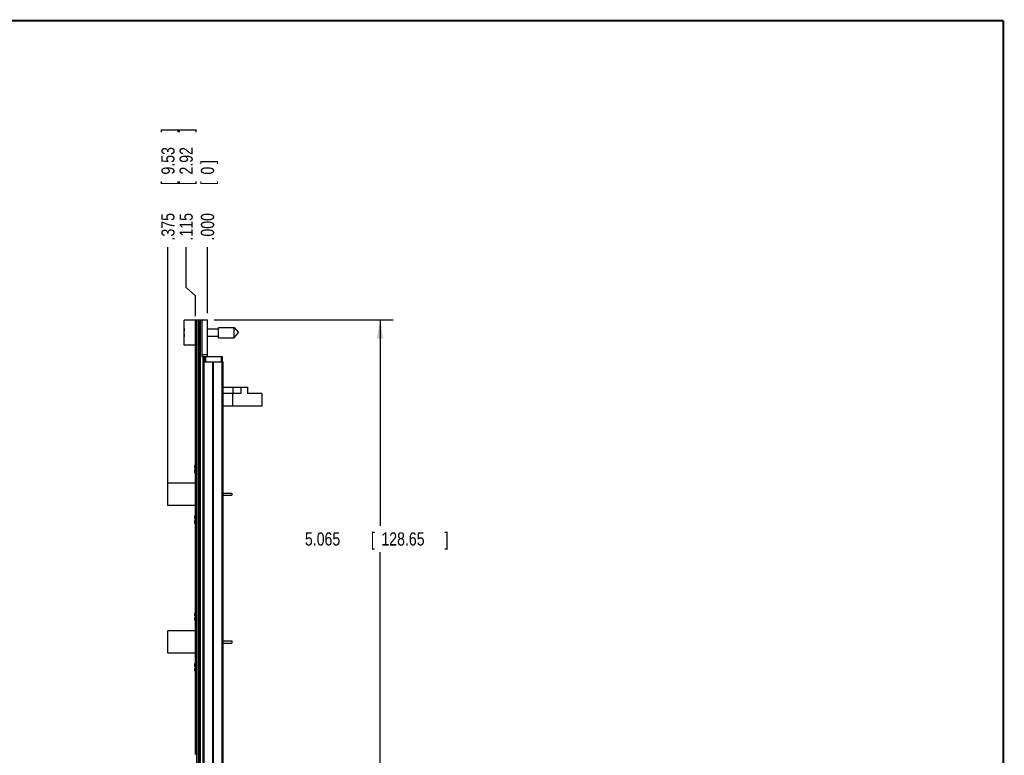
# Model space of a CAD drawing. Header units: inches. Extents: x 0.2 to 16.8, y 0.1 to 10.8.
# Tile 11 of 11: x 7.4 to 16.8, y 3.8 to 10.8. Entities that reach past the tile are written whole.
import ezdxf

# ---------------------------------------------------------------- set-up
doc = ezdxf.new("R2010")
doc.units = ezdxf.units.IN
doc.header["$LTSCALE"] = 0.935
doc.header["$MEASUREMENT"] = 0
doc.layers.get('0').update_dxf_attribs({"linetype": 'CONTINUOUS'})
doc.layers.add('DIMENSIONS', color=7, linetype='CONTINUOUS')
doc.styles.get("Standard").update_dxf_attribs({"font": 'txt', "width": 0.8})
doc.dimstyles.new('DIMSTYLE_1', dxfattribs={"dimtxt": 0.125, "dimasz": 0.18, "dimexe": 0.18, "dimexo": 0.0625, "dimgap": 0.09, "dimtad": 0, "dimtih": 1, "dimtoh": 1, "dimdec": 3, "dimzin": 4, "dimdsep": 46, "dimtxsty": 'STANDARD', "dimblk": '_FILLED', "dimblk1": '_FILLED', "dimblk2": '_FILLED', "dimcen": 0.09, "dimadec": 0, "dimazin": 0, "dimtp": 0.01, "dimtm": 0.01, "dimtfac": 1, "dimtdec": 3, "dimtofl": 0, "dimtmove": 0, "dimatfit": 3, "dimldrblk": '_FILLED', "dimfxl": 1, "dimtolj": 1, "dimtzin": 4, "dimarcsym": 0})
doc.dimstyles.new('DIMSTYLE_2', dxfattribs={"dimtxt": 0.125, "dimasz": 0.18, "dimexe": 0.18, "dimexo": 0.0625, "dimgap": 0.09, "dimtad": 0, "dimtih": 1, "dimtoh": 1, "dimdec": 3, "dimzin": 4, "dimdsep": 46, "dimtxsty": 'STANDARD', "dimblk": '_FILLED', "dimblk1": '_FILLED', "dimblk2": '_FILLED', "dimcen": 0.09, "dimadec": 0, "dimazin": 0, "dimtp": 0.01, "dimtm": 0.01, "dimtfac": 1, "dimtdec": 3, "dimtofl": 0, "dimtmove": 0, "dimatfit": 3, "dimldrblk": '_FILLED', "dimfxl": 1, "dimtolj": 1, "dimtzin": 4, "dimarcsym": 0})

# ---------------------------------------------------------------- blocks, each defined once
blk = doc.blocks.new('*D5')
at = {"layer": 'DIMENSIONS', "color": 2, "linetype": 'CONTINUOUS'}
for p, q in [((9.0043, 8.2321), (9.0043, 8.6135)), ((9.092, 8.1523), (9.0043, 8.2321)), ((9.092, 7.9585), (9.092, 8.1523))]:
    blk.add_line(p, q, dxfattribs=at)
at = {"layer": 'DIMENSIONS', "color": 2, "linetype": 'CONTINUOUS', "width": 0.8}
for s, p in [(']', (9.0668, 9.701)), ('2.92', (9.0668, 9.301)), ('[', (9.0668, 9.201)), ('.115', (9.0668, 8.676))]:
    blk.add_text(s, height=0.125, rotation=90, dxfattribs=at).set_placement(p)
blk = doc.blocks.new('_FILLED')
at = {"color": 0, "linetype": 'BYBLOCK'}
blk.add_solid([(0, 0), (-1, 0.174), (-1, -0.174)], dxfattribs=at)
blk = doc.blocks.new('*D6')
at = {"layer": 'DIMENSIONS', "color": 2, "linetype": 'CONTINUOUS'}
blk.add_line((8.832, 6.3343), (8.832, 8.6135), dxfattribs=at)
at = {"layer": 'DIMENSIONS', "color": 2, "linetype": 'CONTINUOUS', "width": 0.8}
for s, p in [(']', (8.8945, 9.701)), ('9.53', (8.8945, 9.301)), ('[', (8.8945, 9.201)), ('.375', (8.8945, 8.676))]:
    blk.add_text(s, height=0.125, rotation=90, dxfattribs=at).set_placement(p)
blk = doc.blocks.new('*D7')
at = {"layer": 'DIMENSIONS', "color": 2, "linetype": 'CONTINUOUS'}
blk.add_line((9.207, 7.9885), (9.207, 8.6135), dxfattribs=at)
at = {"layer": 'DIMENSIONS', "color": 2, "linetype": 'CONTINUOUS', "width": 0.8}
for s, p in [(']', (9.2695, 9.401)), ('0', (9.2695, 9.301)), ('[', (9.2695, 9.201)), ('.000', (9.2695, 8.676))]:
    blk.add_text(s, height=0.125, rotation=90, dxfattribs=at).set_placement(p)
blk = doc.blocks.new('*D12')
at = {"layer": 'DIMENSIONS', "color": 2, "linetype": 'CONTINUOUS'}
for p, q in [((9.2695, 7.926), (10.968, 7.926)), ((10.843, 7.926), (10.843, 5.9732)), ((10.843, 2.8611), (10.843, 5.7232)), ((9.1695, 2.8611), (10.968, 2.8611))]:
    blk.add_line(p, q, dxfattribs=at)
at = {"layer": 'DIMENSIONS', "color": 2, "linetype": 'CONTINUOUS', "xscale": 0.18, "yscale": 0.18, "zscale": 0.18}
for p, rotation in [((10.843, 7.926), 90), ((10.843, 2.8611), 270)]:
    blk.add_blockref('_FILLED', p, dxfattribs=dict(at, rotation=rotation))
at = {"layer": 'DIMENSIONS', "color": 2, "linetype": 'CONTINUOUS', "width": 0.8}
for s, p in [('5.065', (10.1305, 5.7857)), ('[', (10.7555, 5.7857)), ('128.65', (10.8555, 5.7857)), (']', (11.4555, 5.7857))]:
    blk.add_text(s, height=0.125, dxfattribs=at).set_placement(p)

msp = doc.modelspace()

# ---------------------------------------------------------------- linework, layer by layer
at = {"color": 7, "linetype": 'CONTINUOUS'}
for p, q in [((8.987, 7.6855), (8.987, 7.9225)), ((9.107, 7.9225), (8.987, 7.9225)), ((9.092, 3.806), (9.092, 7.916)), ((9.107, 7.916), (9.092, 7.916)), ((9.107, 7.896), (9.092, 7.896)), ((9.107, 3.483), (9.107, 7.926)), ((9.107, 7.926), (9.207, 7.926)), ((9.119, 7.926), (9.119, 3.483)), ((9.125, 7.926), (9.125, 3.483)), ((9.137, 7.926), (9.137, 3.483)), ((9.153, 7.926), (9.153, 7.576)), ((9.207, 7.576), (9.207, 7.926)), ((9.3107, 7.7548), (9.3107, 7.8532)), ((9.3107, 7.8532), (9.4588, 7.8532)), ((9.4588, 7.7548), (9.4588, 7.8532)), ((9.4588, 7.8532), (9.5001, 7.804)), ((8.987, 7.8178), (8.9849, 7.8178)), ((8.9849, 7.7902), (8.987, 7.7902)), ((9.207, 7.839), (9.3107, 7.839)), ((9.207, 7.7689), (9.3107, 7.7689)), ((9.3107, 7.7548), (9.4588, 7.7548)), ((9.4588, 7.7548), (9.5001, 7.804)), ((9.092, 7.6855), (8.987, 7.6855)), ((9.207, 7.5915), (9.153, 7.5915)), ((9.153, 7.576), (9.347, 7.576)), ((9.1662, 3.483), (9.1662, 7.576)), ((9.177, 7.576), (9.177, 7.526)), ((9.187, 7.576), (9.187, 7.526)), ((9.337, 7.576), (9.337, 7.526)), ((9.347, 7.576), (9.347, 7.526)), ((9.168, 3.526), (9.168, 7.526)), ((9.168, 7.526), (9.356, 7.526)), ((9.1769, 3.526), (9.1769, 7.526)), ((9.2589, 3.526), (9.2589, 7.526)), ((9.2651, 3.526), (9.2651, 7.526)), ((9.347, 3.526), (9.347, 7.526)), ((9.356, 3.526), (9.356, 7.526)), ((9.356, 7.2863), (9.587, 7.2863)), ((9.4487, 7.2863), (9.4487, 7.2263)), ((9.524, 7.2863), (9.524, 7.2263)), ((9.587, 7.2863), (9.587, 7.2263)), ((9.524, 7.2263), (9.356, 7.2263)), ((9.4427, 7.2263), (9.4427, 7.1063)), ((9.722, 7.2263), (9.587, 7.2263)), ((9.722, 7.2263), (9.722, 7.1063)), ((9.722, 7.1063), (9.356, 7.1063)), ((9.0858, 6.5203), (9.092, 6.5203)), ((9.092, 6.5033), (9.0858, 6.5033)), ((8.832, 6.1658), (8.832, 6.3778)), ((9.092, 6.3778), (8.832, 6.3778)), ((9.356, 6.2818), (9.437, 6.2818)), ((9.356, 6.2618), (9.437, 6.2618)), ((9.437, 6.2818), (9.437, 6.2618)), ((9.092, 6.1658), (8.832, 6.1658)), ((9.0858, 6.0403), (9.092, 6.0403)), ((9.092, 6.0233), (9.0858, 6.0233)), ((9.0858, 5.1203), (9.092, 5.1203)), ((9.092, 5.1033), (9.0858, 5.1033)), ((9.092, 4.9778), (8.832, 4.9778)), ((8.832, 4.7658), (8.832, 4.9778)), ((9.356, 4.8818), (9.437, 4.8818)), ((9.356, 4.8618), (9.437, 4.8618)), ((9.437, 4.8818), (9.437, 4.8618)), ((9.092, 4.7658), (8.832, 4.7658)), ((9.0858, 4.6403), (9.092, 4.6403)), ((9.092, 4.6233), (9.0858, 4.6233)), ((9.107, 3.826), (9.092, 3.826)), ((9.107, 3.806), (9.092, 3.806))]:
    msp.add_line(p, q, dxfattribs=at)
at = {"color": 7, "linetype": 'CONTINUOUS', "const_width": 0.02}
for points in [[(16.75, 10.7586), (0.25, 10.7586)], [(16.75, 0.2586), (16.75, 10.7586)]]:
    msp.add_lwpolyline(points, dxfattribs=at)
at = {"color": 7, "linetype": 'CONTINUOUS'}
for centre, radius, start, end in [((9.2973, 7.804), 0.3127, 172.95541, 177.47432), ((9.2973, 7.804), 0.3127, 182.52568, 187.04423), ((9.1943, 6.5118), 0.114, 153.86936, 162.1171), ((9.1943, 6.5118), 0.114, 197.8829, 206.13064), ((9.1943, 6.0318), 0.114, 153.86936, 162.1171), ((9.1943, 6.0318), 0.114, 197.8829, 206.13064), ((9.1943, 5.1118), 0.114, 153.86936, 162.1171), ((9.1943, 5.1118), 0.114, 197.8829, 206.13064), ((9.1943, 4.6318), 0.114, 153.86936, 162.1171), ((9.1943, 4.6318), 0.114, 197.8829, 206.13064)]:
    msp.add_arc(centre, radius, start, end, dxfattribs=at)
for points, knots in [([(9.0858, 6.5468), (9.0856, 6.5461), (9.0852, 6.5447), (9.0848, 6.5427), (9.0844, 6.5407), (9.084, 6.5389), (9.0837, 6.5371), (9.0835, 6.5353), (9.0832, 6.5336), (9.0831, 6.5318), (9.083, 6.5306), (9.0829, 6.53)], [0, 0, 0, 0, 0.131304, 0.253471, 0.36855, 0.478544, 0.585127, 0.689606, 0.793008, 0.896192, 1, 1, 1, 1]), ([(9.0829, 6.53), (9.083, 6.5297), (9.0831, 6.529), (9.0832, 6.528), (9.0835, 6.5269), (9.0837, 6.5259), (9.084, 6.5248), (9.0844, 6.5238), (9.0848, 6.5227), (9.0853, 6.5215), (9.0856, 6.5207), (9.0858, 6.5203)], [0, 0, 0, 0, 0.103689, 0.206701, 0.309903, 0.414202, 0.520639, 0.630578, 0.745712, 0.868113, 1, 1, 1, 1]), ([(9.0858, 6.5033), (9.0856, 6.5029), (9.0853, 6.5021), (9.0848, 6.5009), (9.0844, 6.4998), (9.084, 6.4988), (9.0837, 6.4977), (9.0835, 6.4967), (9.0832, 6.4957), (9.0831, 6.4947), (9.083, 6.494), (9.0829, 6.4936)], [0, 0, 0, 0, 0.135048, 0.259415, 0.375566, 0.485791, 0.591901, 0.695346, 0.797213, 0.898459, 1, 1, 1, 1]), ([(9.0829, 6.4936), (9.083, 6.493), (9.0831, 6.4918), (9.0832, 6.49), (9.0835, 6.4883), (9.0837, 6.4865), (9.084, 6.4847), (9.0844, 6.4828), (9.0848, 6.4809), (9.0853, 6.4789), (9.0856, 6.4775), (9.0858, 6.4768)], [0, 0, 0, 0, 0.106007, 0.210979, 0.315713, 0.42102, 0.527888, 0.637552, 0.751576, 0.871775, 1, 1, 1, 1]), ([(9.0858, 6.0668), (9.0856, 6.0661), (9.0852, 6.0647), (9.0848, 6.0627), (9.0844, 6.0607), (9.084, 6.0589), (9.0837, 6.0571), (9.0835, 6.0553), (9.0832, 6.0536), (9.0831, 6.0518), (9.083, 6.0506), (9.0829, 6.05)], [0, 0, 0, 0, 0.131304, 0.253471, 0.36855, 0.478544, 0.585127, 0.689606, 0.793008, 0.896192, 1, 1, 1, 1]), ([(9.0829, 6.05), (9.083, 6.0497), (9.0831, 6.049), (9.0832, 6.048), (9.0835, 6.0469), (9.0837, 6.0459), (9.084, 6.0448), (9.0844, 6.0438), (9.0848, 6.0427), (9.0853, 6.0415), (9.0856, 6.0407), (9.0858, 6.0403)], [0, 0, 0, 0, 0.103689, 0.206701, 0.309903, 0.414202, 0.520639, 0.630578, 0.745712, 0.868113, 1, 1, 1, 1]), ([(9.0858, 6.0233), (9.0856, 6.0229), (9.0853, 6.0221), (9.0848, 6.0209), (9.0844, 6.0198), (9.084, 6.0188), (9.0837, 6.0177), (9.0835, 6.0167), (9.0832, 6.0157), (9.0831, 6.0147), (9.083, 6.014), (9.0829, 6.0136)], [0, 0, 0, 0, 0.135048, 0.259415, 0.375566, 0.485791, 0.591901, 0.695346, 0.797213, 0.898459, 1, 1, 1, 1]), ([(9.0829, 6.0136), (9.083, 6.013), (9.0831, 6.0118), (9.0832, 6.01), (9.0835, 6.0083), (9.0837, 6.0065), (9.084, 6.0047), (9.0844, 6.0028), (9.0848, 6.0009), (9.0853, 5.9989), (9.0856, 5.9975), (9.0858, 5.9968)], [0, 0, 0, 0, 0.106007, 0.210979, 0.315713, 0.42102, 0.527888, 0.637552, 0.751576, 0.871775, 1, 1, 1, 1]), ([(9.0858, 5.1468), (9.0856, 5.1461), (9.0852, 5.1447), (9.0848, 5.1427), (9.0844, 5.1407), (9.084, 5.1389), (9.0837, 5.1371), (9.0835, 5.1353), (9.0832, 5.1336), (9.0831, 5.1318), (9.083, 5.1306), (9.0829, 5.13)], [0, 0, 0, 0, 0.131304, 0.253471, 0.36855, 0.478544, 0.585127, 0.689606, 0.793008, 0.896192, 1, 1, 1, 1]), ([(9.0829, 5.13), (9.083, 5.1297), (9.0831, 5.129), (9.0832, 5.128), (9.0835, 5.1269), (9.0837, 5.1259), (9.084, 5.1248), (9.0844, 5.1238), (9.0848, 5.1227), (9.0853, 5.1215), (9.0856, 5.1207), (9.0858, 5.1203)], [0, 0, 0, 0, 0.103689, 0.206701, 0.309903, 0.414202, 0.520639, 0.630578, 0.745712, 0.868113, 1, 1, 1, 1]), ([(9.0858, 5.1033), (9.0856, 5.1029), (9.0853, 5.1021), (9.0848, 5.1009), (9.0844, 5.0998), (9.084, 5.0988), (9.0837, 5.0977), (9.0835, 5.0967), (9.0832, 5.0957), (9.0831, 5.0947), (9.083, 5.094), (9.0829, 5.0936)], [0, 0, 0, 0, 0.135048, 0.259415, 0.375566, 0.485791, 0.591901, 0.695346, 0.797213, 0.898459, 1, 1, 1, 1]), ([(9.0829, 5.0936), (9.083, 5.093), (9.0831, 5.0918), (9.0832, 5.09), (9.0835, 5.0883), (9.0837, 5.0865), (9.084, 5.0847), (9.0844, 5.0828), (9.0848, 5.0809), (9.0853, 5.0789), (9.0856, 5.0775), (9.0858, 5.0768)], [0, 0, 0, 0, 0.106007, 0.210979, 0.315713, 0.42102, 0.527888, 0.637552, 0.751576, 0.871775, 1, 1, 1, 1]), ([(9.0858, 4.6668), (9.0856, 4.6661), (9.0852, 4.6647), (9.0848, 4.6627), (9.0844, 4.6607), (9.084, 4.6589), (9.0837, 4.6571), (9.0835, 4.6553), (9.0832, 4.6536), (9.0831, 4.6518), (9.083, 4.6506), (9.0829, 4.65)], [0, 0, 0, 0, 0.131304, 0.253471, 0.36855, 0.478544, 0.585127, 0.689606, 0.793008, 0.896192, 1, 1, 1, 1]), ([(9.0829, 4.65), (9.083, 4.6497), (9.0831, 4.649), (9.0832, 4.648), (9.0835, 4.6469), (9.0837, 4.6459), (9.084, 4.6448), (9.0844, 4.6438), (9.0848, 4.6427), (9.0853, 4.6415), (9.0856, 4.6407), (9.0858, 4.6403)], [0, 0, 0, 0, 0.103689, 0.206701, 0.309903, 0.414202, 0.520639, 0.630578, 0.745712, 0.868113, 1, 1, 1, 1]), ([(9.0858, 4.6233), (9.0856, 4.6229), (9.0853, 4.6221), (9.0848, 4.6209), (9.0844, 4.6198), (9.084, 4.6188), (9.0837, 4.6177), (9.0835, 4.6167), (9.0832, 4.6157), (9.0831, 4.6147), (9.083, 4.614), (9.0829, 4.6136)], [0, 0, 0, 0, 0.135048, 0.259415, 0.375566, 0.485791, 0.591901, 0.695346, 0.797213, 0.898459, 1, 1, 1, 1]), ([(9.0829, 4.6136), (9.083, 4.613), (9.0831, 4.6118), (9.0832, 4.61), (9.0835, 4.6083), (9.0837, 4.6065), (9.084, 4.6047), (9.0844, 4.6028), (9.0848, 4.6009), (9.0853, 4.5989), (9.0856, 4.5975), (9.0858, 4.5968)], [0, 0, 0, 0, 0.106007, 0.210979, 0.315713, 0.42102, 0.527888, 0.637552, 0.751576, 0.871775, 1, 1, 1, 1])]:
    msp.add_open_spline(points, degree=3, knots=knots, dxfattribs=at)

# ---------------------------------------------------------------- dimensions: what is measured, and where the dimension line sits
at = {"layer": 'DIMENSIONS', "color": 2, "linetype": 'CONTINUOUS'}
for feature_location, offset, dtype, origin, picture, middle in [((8.832, 6.3343), (0, 2.2792), 1, (9.207, 7.926), '*D6', (8.832, 9.2385)), ((9.0919908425, 7.958480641), (-0.0876597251, 0.655), 0, (9.2069908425, 7.925980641), '*D5', (9.0043311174, 9.238480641)), ((9.2069908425, 7.988480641), (0, 0.625), 1, (9.2069908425, 7.925980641), '*D7', (9.2069908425, 9.088480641))]:
    dim = msp.add_ordinate_dim(feature_location=feature_location, offset=offset, dtype=dtype, origin=origin, dimstyle='DIMSTYLE_1', dxfattribs=at)
    dim.commit()
    dim.dimension.update_dxf_attribs({"geometry": picture, "text_midpoint": middle})
dim = msp.add_linear_dim(base=(10.843, 7.926), p1=(9.1695, 2.8611), p2=(9.2695, 7.926), angle=90, dimstyle='DIMSTYLE_2', dxfattribs=at)
dim.commit()
dim.dimension.update_dxf_attribs({"geometry": '*D12', "text_midpoint": (10.843, 5.8482), "dimtype": 160})

doc.saveas('drawing.dxf')
